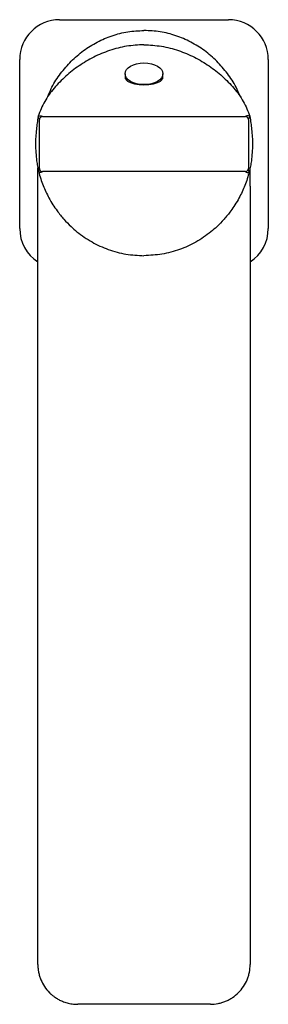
# Model space of a CAD drawing. Header units: millimetres. Extents: x 4339.803 to 4339.853, y 1931.563 to 1931.761.
import ezdxf

# ---------------------------------------------------------------- set-up
doc = ezdxf.new("R2010")
doc.units = ezdxf.units.MM
doc.layers.add('SANINDUSA', color=3, linetype='Continuous')

msp = doc.modelspace()

# ---------------------------------------------------------------- linework, layer by layer
at = {"layer": 'SANINDUSA'}
for p, q in [((4339.81126, 1931.76103), (4339.84526, 1931.76103)), ((4339.80326, 1931.71903), (4339.80326, 1931.75303)), ((4339.85326, 1931.75303), (4339.85326, 1931.71903)), ((4339.82446, 1931.75016), (4339.82446, 1931.74943)), ((4339.83206, 1931.74943), (4339.83206, 1931.75016)), ((4339.80698, 1931.74162), (4339.80696, 1931.74154)), ((4339.80697, 1931.74159), (4339.80696, 1931.74154)), ((4339.80726, 1931.73109), (4339.80726, 1931.74095)), ((4339.80786, 1931.74155), (4339.84866, 1931.74155)), ((4339.84926, 1931.74095), (4339.84926, 1931.73109)), ((4339.84956, 1931.74154), (4339.84954, 1931.74162)), ((4339.84956, 1931.74154), (4339.84955, 1931.74159)), ((4339.80692, 1931.72752), (4339.80691, 1931.73125)), ((4339.80708, 1931.73049), (4339.80708, 1931.73048)), ((4339.80708, 1931.73049), (4339.80708, 1931.73048)), ((4339.84866, 1931.73049), (4339.80786, 1931.73049)), ((4339.84944, 1931.73048), (4339.84944, 1931.73049)), ((4339.84944, 1931.73048), (4339.84944, 1931.73049)), ((4339.84961, 1931.72752), (4339.84961, 1931.73125)), ((4339.80692, 1931.57102), (4339.80692, 1931.72752)), ((4339.84961, 1931.72752), (4339.84961, 1931.57102)), ((4339.84961, 1931.72752), (4339.84961, 1931.72752)), ((4339.82826, 1931.71357), (4339.82826, 1931.71354)), ((4339.84161, 1931.56302), (4339.81492, 1931.56302))]:
    msp.add_line(p, q, dxfattribs=at)
for centre, start, end in [((4339.81126, 1931.75303), 90, 180), ((4339.84526, 1931.75303), 0, 90), ((4339.81126, 1931.71903), 180, 237.1027), ((4339.84526, 1931.71903), 302.8973, 0)]:
    msp.add_arc(centre, 0.008, start, end, dxfattribs=at)
msp.add_ellipse((4339.82826, 1931.75016), major_axis=(-0.0038, 0), ratio=0.573577, dxfattribs=at)
msp.add_ellipse((4339.82826, 1931.74943), major_axis=(-0.0038, 0), ratio=0.386151, start_param=0, end_param=3.141593, dxfattribs=at)
for points, knots in [([(4339.80947, 1931.74685), (4339.80956, 1931.74706), (4339.81009, 1931.74825), (4339.81146, 1931.75024), (4339.81356, 1931.75273), (4339.81604, 1931.75487), (4339.81882, 1931.75661), (4339.82183, 1931.75788), (4339.825, 1931.7587), (4339.82718, 1931.7588), (4339.82826, 1931.75885)], [0, 0, 0, 0, 0.028765, 0.166773, 0.305917, 0.444855, 0.583804, 0.722344, 0.861584, 1, 1, 1, 1]), ([(4339.84705, 1931.74685), (4339.84696, 1931.74706), (4339.84643, 1931.74825), (4339.84506, 1931.75024), (4339.84296, 1931.75273), (4339.84048, 1931.75487), (4339.8377, 1931.75661), (4339.83469, 1931.75788), (4339.83152, 1931.7587), (4339.82934, 1931.7588), (4339.82826, 1931.75885)], [0, 0, 0, 0, 0.028765, 0.166773, 0.305917, 0.444855, 0.583804, 0.722344, 0.861584, 1, 1, 1, 1]), ([(4339.82826, 1931.75599), (4339.82708, 1931.75593), (4339.82473, 1931.75581), (4339.82132, 1931.7549), (4339.81811, 1931.75356), (4339.81515, 1931.7518), (4339.81247, 1931.7497), (4339.81013, 1931.74731), (4339.80815, 1931.74464), (4339.80737, 1931.74262), (4339.80698, 1931.74162)], [0, 0, 0, 0, 0.124962, 0.249957, 0.374968, 0.500021, 0.625058, 0.750109, 0.875091, 1, 1, 1, 1]), ([(4339.82826, 1931.75599), (4339.82944, 1931.75593), (4339.8318, 1931.75581), (4339.83521, 1931.7549), (4339.83843, 1931.75355), (4339.84138, 1931.75179), (4339.84406, 1931.7497), (4339.84639, 1931.74731), (4339.84837, 1931.74464), (4339.84915, 1931.74263), (4339.84954, 1931.74162)], [0, 0, 0, 0, 0.125165, 0.250486, 0.375419, 0.500697, 0.625259, 0.75033, 0.874934, 1, 1, 1, 1]), ([(4339.80696, 1931.74154), (4339.80689, 1931.74111), (4339.80676, 1931.74025), (4339.80666, 1931.7394), (4339.80662, 1931.73897)], [0, 0, 0, 0, 0.499993, 1, 1, 1, 1]), ([(4339.80726, 1931.74095), (4339.80725, 1931.741), (4339.80723, 1931.74109), (4339.80705, 1931.74139), (4339.80696, 1931.74154)], [0, 0, 0, 0, 0.499988, 1, 1, 1, 1]), ([(4339.80698, 1931.74162), (4339.80722, 1931.74166), (4339.8077, 1931.74174), (4339.80781, 1931.74162), (4339.80786, 1931.74155)], [0, 0, 0, 0, 0.500001, 1, 1, 1, 1]), ([(4339.80786, 1931.74155), (4339.80778, 1931.74154), (4339.80762, 1931.74153), (4339.80743, 1931.74139), (4339.80729, 1931.74119), (4339.80727, 1931.74103), (4339.80726, 1931.74095)], [0, 0, 0, 0, 0.250003, 0.500002, 0.750001, 1, 1, 1, 1]), ([(4339.84954, 1931.74162), (4339.8493, 1931.74166), (4339.84882, 1931.74174), (4339.84871, 1931.74162), (4339.84866, 1931.74155)], [0, 0, 0, 0, 0.500181, 1, 1, 1, 1]), ([(4339.84926, 1931.74095), (4339.84925, 1931.74103), (4339.84923, 1931.74119), (4339.84909, 1931.74139), (4339.8489, 1931.74153), (4339.84874, 1931.74154), (4339.84866, 1931.74155)], [0, 0, 0, 0, 0.2499997, 0.4999998, 0.7499997, 1, 1, 1, 1]), ([(4339.84926, 1931.74095), (4339.84927, 1931.741), (4339.84929, 1931.74109), (4339.84947, 1931.74139), (4339.84956, 1931.74154)], [0, 0, 0, 0, 0.499988, 1, 1, 1, 1]), ([(4339.84956, 1931.74154), (4339.84963, 1931.74111), (4339.84976, 1931.74025), (4339.84986, 1931.7394), (4339.84991, 1931.73897)], [0, 0, 0, 0, 0.500007, 1, 1, 1, 1]), ([(4339.80662, 1931.73897), (4339.80652, 1931.73795), (4339.80634, 1931.73593), (4339.80656, 1931.73375), (4339.80666, 1931.73267)], [0, 0, 0, 0, 0.500582, 1, 1, 1, 1]), ([(4339.84991, 1931.73897), (4339.85, 1931.73795), (4339.85018, 1931.73593), (4339.84996, 1931.73375), (4339.84986, 1931.73267)], [0, 0, 0, 0, 0.500088, 1, 1, 1, 1]), ([(4339.80666, 1931.73267), (4339.80672, 1931.7323), (4339.80683, 1931.73157), (4339.80699, 1931.73085), (4339.80708, 1931.73049)], [0, 0, 0, 0, 0.500092, 1, 1, 1, 1]), ([(4339.84986, 1931.73267), (4339.8498, 1931.7323), (4339.84969, 1931.73157), (4339.84953, 1931.73085), (4339.84944, 1931.73049)], [0, 0, 0, 0, 0.500092, 1, 1, 1, 1]), ([(4339.80708, 1931.73049), (4339.80713, 1931.73064), (4339.80723, 1931.73095), (4339.80725, 1931.73104), (4339.80726, 1931.73109)], [0, 0, 0, 0, 0.500007, 1, 1, 1, 1]), ([(4339.80786, 1931.73049), (4339.80785, 1931.73048), (4339.80784, 1931.73047), (4339.80773, 1931.73039), (4339.80752, 1931.73031), (4339.80724, 1931.73034), (4339.80713, 1931.73044), (4339.80708, 1931.73048)], [0, 0, 0, 0, 0.203903, 0.401023, 0.598755, 0.800978, 1, 1, 1, 1]), ([(4339.80708, 1931.73048), (4339.80721, 1931.73001), (4339.80746, 1931.72906), (4339.80795, 1931.72772), (4339.80851, 1931.72642), (4339.80916, 1931.72513), (4339.80992, 1931.72384), (4339.8109, 1931.7224), (4339.8121, 1931.72091), (4339.81345, 1931.71953), (4339.81529, 1931.71792), (4339.81773, 1931.71626), (4339.82107, 1931.71473), (4339.8246, 1931.71376), (4339.82705, 1931.71363), (4339.82826, 1931.71357)], [0, 0, 0, 0, 0.050836, 0.100476, 0.147178, 0.195754, 0.249617, 0.300628, 0.374599, 0.445959, 0.499381, 0.625516, 0.749, 0.875355, 1, 1, 1, 1]), ([(4339.80726, 1931.73109), (4339.80727, 1931.73101), (4339.80729, 1931.73085), (4339.80743, 1931.73065), (4339.80762, 1931.73051), (4339.80778, 1931.73049), (4339.80786, 1931.73049)], [0, 0, 0, 0, 0.2499997, 0.4999998, 0.7499997, 1, 1, 1, 1]), ([(4339.84944, 1931.73048), (4339.84931, 1931.73), (4339.84905, 1931.72906), (4339.84856, 1931.72771), (4339.848, 1931.7264), (4339.84735, 1931.7251), (4339.84658, 1931.72381), (4339.8456, 1931.72237), (4339.8444, 1931.72089), (4339.84304, 1931.7195), (4339.8412, 1931.7179), (4339.83875, 1931.71623), (4339.83542, 1931.71472), (4339.8319, 1931.71375), (4339.82947, 1931.71363), (4339.82826, 1931.71357)], [0, 0, 0, 0, 0.051023, 0.100856, 0.147793, 0.196736, 0.251089, 0.301894, 0.376068, 0.447107, 0.500877, 0.626964, 0.750269, 0.876004, 1, 1, 1, 1]), ([(4339.84866, 1931.73049), (4339.84873, 1931.73049), (4339.84886, 1931.7305), (4339.84903, 1931.7306), (4339.84917, 1931.73075), (4339.84922, 1931.73087), (4339.84924, 1931.73093)], [0, 0, 0, 0, 0.250442, 0.499577, 0.751118, 1, 1, 1, 1]), ([(4339.84866, 1931.73049), (4339.84867, 1931.73048), (4339.84868, 1931.73047), (4339.84879, 1931.73039), (4339.849, 1931.73031), (4339.84928, 1931.73034), (4339.84939, 1931.73044), (4339.84944, 1931.73048)], [0, 0, 0, 0, 0.203903, 0.401023, 0.598755, 0.800978, 1, 1, 1, 1]), ([(4339.84924, 1931.73093), (4339.84924, 1931.73094), (4339.84924, 1931.73095), (4339.84925, 1931.73097), (4339.84925, 1931.73099), (4339.84925, 1931.73102), (4339.84926, 1931.73103), (4339.84926, 1931.73105), (4339.84926, 1931.73107), (4339.84926, 1931.73108), (4339.84926, 1931.73109), (4339.84926, 1931.73109), (4339.84926, 1931.73109)], [0, 0, 0, 0, 0.162049, 0.301315, 0.420605, 0.5229, 0.610621, 0.685773, 0.804836, 0.891769, 0.952105, 1, 1, 1, 1]), ([(4339.84944, 1931.73049), (4339.84939, 1931.73064), (4339.84929, 1931.73095), (4339.84927, 1931.73104), (4339.84926, 1931.73109)], [0, 0, 0, 0, 0.500007, 1, 1, 1, 1]), ([(4339.80692, 1931.57102), (4339.80692, 1931.571), (4339.80692, 1931.57097), (4339.80692, 1931.57091), (4339.80692, 1931.57079), (4339.80693, 1931.57056), (4339.80696, 1931.5701), (4339.80706, 1931.56946), (4339.80725, 1931.56869), (4339.8076, 1931.56772), (4339.80821, 1931.56656), (4339.80891, 1931.56571), (4339.80936, 1931.56526), (4339.80948, 1931.56515), (4339.80962, 1931.56502), (4339.80979, 1931.56487), (4339.80999, 1931.56471), (4339.81022, 1931.56454), (4339.81049, 1931.56435), (4339.81079, 1931.56416), (4339.81112, 1931.56397), (4339.81149, 1931.56379), (4339.81189, 1931.56361), (4339.81232, 1931.56345), (4339.81279, 1931.5633), (4339.81329, 1931.56318), (4339.81381, 1931.56309), (4339.81436, 1931.56303), (4339.81473, 1931.56302), (4339.81492, 1931.56302)], [0, 0, 0, 0, 0.0039, 0.007808, 0.015616, 0.031236, 0.062506, 0.125131, 0.187388, 0.250284, 0.37144, 0.500115, 0.510347, 0.523175, 0.538595, 0.556596, 0.577164, 0.600274, 0.625892, 0.653968, 0.684439, 0.717222, 0.752216, 0.789294, 0.82831, 0.869092, 0.911447, 0.95516, 1, 1, 1, 1]), ([(4339.84161, 1931.56302), (4339.84213, 1931.56302), (4339.84266, 1931.56307), (4339.84343, 1931.56323), (4339.84369, 1931.56329), (4339.84419, 1931.56344), (4339.84468, 1931.56362), (4339.84515, 1931.56384), (4339.84561, 1931.56409), (4339.84584, 1931.56423), (4339.84649, 1931.56466), (4339.8469, 1931.565), (4339.84763, 1931.56573), (4339.84797, 1931.56615), (4339.84855, 1931.56701), (4339.8488, 1931.56747), (4339.8491, 1931.5682), (4339.84919, 1931.56845), (4339.84934, 1931.56895), (4339.8494, 1931.56921), (4339.84955, 1931.56997), (4339.84961, 1931.57049), (4339.84961, 1931.57102)], [0, 0, 0, 0, 0.125, 0.125, 0.1875, 0.1875, 0.25, 0.3125, 0.3125, 0.375, 0.375, 0.5, 0.5, 0.625, 0.625, 0.75, 0.75, 0.8125, 0.8125, 0.875, 0.875, 1, 1, 1, 1])]:
    msp.add_open_spline(points, degree=3, knots=knots, dxfattribs=at)
for points in [[(4339.80947, 1931.74685), (4339.80927, 1931.74647), (4339.80901, 1931.7459), (4339.80887, 1931.74554)], [(4339.84765, 1931.74554), (4339.84748, 1931.74596), (4339.84723, 1931.7465), (4339.84705, 1931.74685)]]:
    msp.add_open_spline(points, degree=3, dxfattribs=at)

doc.saveas('drawing.dxf')
